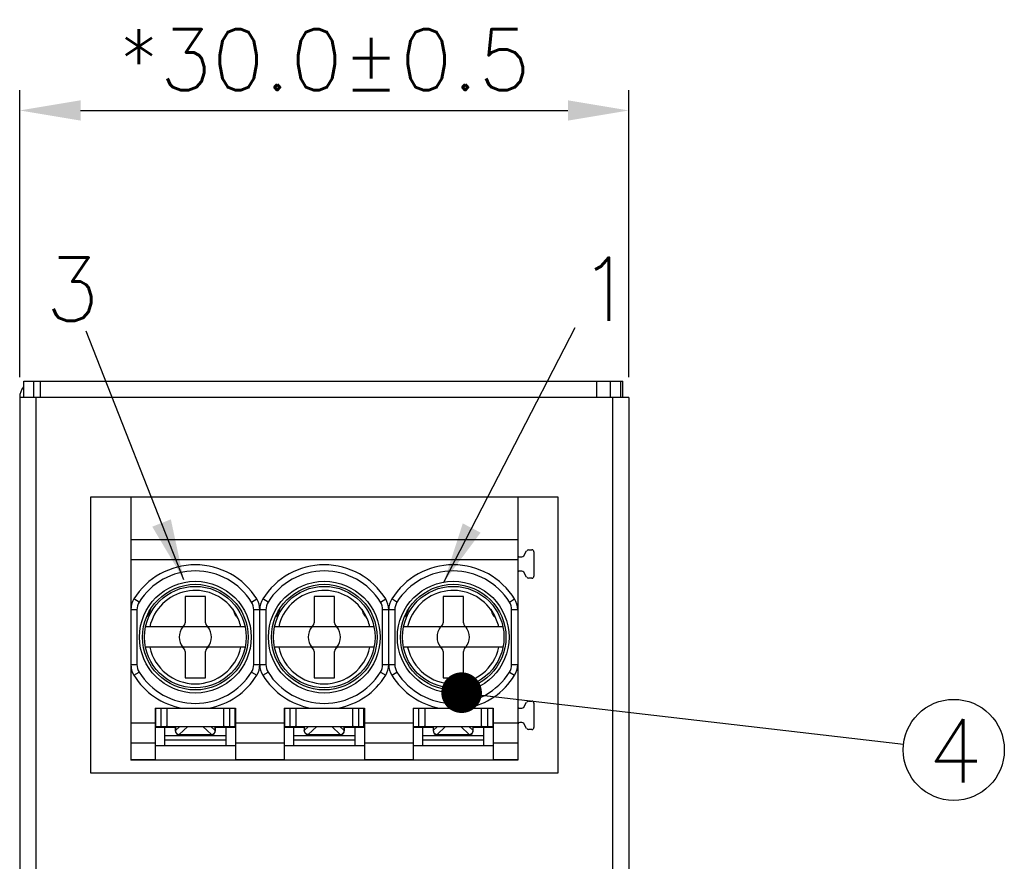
# Model space of a CAD drawing. Extents: x 210 to 1247, y 0 to 1256.
# Tile 5 of 24: x 429 to 477, y 344 to 385. Entities that reach past the tile are written whole.
import ezdxf

# ---------------------------------------------------------------- set-up
doc = ezdxf.new("R2010")
doc.units = 0
doc.header["$LTSCALE"] = 0.5
doc.layers.get('0').update_dxf_attribs({"linetype": 'CONTINUOUS'})
doc.layers.get('Defpoints').update_dxf_attribs({"linetype": 'CONTINUOUS'})
doc.layers.add('DIM', color=2, linetype='CONTINUOUS')
doc.styles.add('SIMPLEX', font='simplex.shx')
doc.dimstyles.new('STANDARD$0', dxfattribs={"dimtxt": 3, "dimasz": 3, "dimexe": 1, "dimexo": 1, "dimgap": 1, "dimtad": 1, "dimdec": 1, "dimzin": 0, "dimdsep": 46, "dimtxsty": 'STANDARD', "dimcen": -0.5, "dimclrd": 2, "dimclre": 2, "dimclrt": 2, "dimadec": 1, "dimazin": 0, "dimtfac": 1, "dimtdec": 1, "dimtmove": 0, "dimatfit": 3, "dimfxl": 1, "dimtolj": 1, "dimtzin": 0, "dimarcsym": 0})
doc.dimstyles.new('STANDARD$7', dxfattribs={"dimtxt": 3, "dimasz": 3, "dimexe": 1, "dimexo": 1, "dimgap": 1, "dimtad": 1, "dimdec": 1, "dimzin": 0, "dimdsep": 46, "dimtxsty": 'STANDARD', "dimcen": -0.5, "dimclrd": 2, "dimclre": 2, "dimclrt": 2, "dimadec": 1, "dimazin": 0, "dimtfac": 1, "dimtdec": 1, "dimtmove": 0, "dimatfit": 3, "dimfxl": 1, "dimtolj": 1, "dimtzin": 0, "dimarcsym": 0})

# ---------------------------------------------------------------- blocks, each defined once
blk = doc.blocks.new('*D2')
at = {"layer": 'Defpoints', "color": 0, "transparency": 16777216}
for p in [(458.542, 380.796), (428.542, 366.668), (458.542, 366.668)]:
    blk.add_point(p, dxfattribs=at)
at = {"layer": 'DIM', "linetype": 'ByBlock', "lineweight": -2, "transparency": 16777216}
for p, q in [((428.542, 367.668), (428.542, 381.796)), ((458.542, 367.668), (458.542, 381.796)), ((431.542, 380.796), (455.542, 380.796))]:
    blk.add_line(p, q, dxfattribs=at)
at = {"layer": 'DIM', "transparency": 16777216}
for points in [[(431.542, 381.296), (431.542, 380.296), (428.542, 380.796)], [(455.542, 381.296), (455.542, 380.296), (458.542, 380.796)]]:
    blk.add_solid(points, dxfattribs=at)
at = {"layer": 'DIM', "transparency": 16777216, "insert": (443.542, 383.296), "char_height": 3, "attachment_point": 5, "style": 'SIMPLEX'}
blk.add_mtext('\\A1;*30.0%%P0.5', dxfattribs=at)

msp = doc.modelspace()

# ---------------------------------------------------------------- linework, layer by layer
at = {"color": 7, "linetype": 'Continuous'}
for p, q in [((428.742, 367.468), (458.242, 367.468)), ((428.742, 366.668), (428.742, 367.468)), ((429.242, 366.668), (429.242, 367.468)), ((429.542, 367.468), (429.542, 366.668)), ((456.942, 367.468), (456.942, 366.668)), ((457.642, 366.668), (457.642, 367.468)), ((458.142, 366.668), (458.142, 367.468)), ((458.242, 366.668), (458.242, 367.468)), ((458.542, 366.668), (428.542, 366.668)), ((428.542, 366.668), (428.542, 244.668)), ((429.342, 366.668), (429.342, 244.668)), ((457.742, 366.668), (457.742, 244.668)), ((458.542, 366.668), (458.542, 244.668)), ((432.042, 361.768), (455.042, 361.768)), ((432.042, 348.168), (432.042, 361.768)), ((434.017, 361.768), (434.017, 348.818)), ((453.067, 361.768), (453.067, 348.818)), ((455.042, 361.768), (455.042, 348.168)), ((434.017, 359.668), (453.067, 359.668)), ((453.366, 358.868), (453.51, 359.118)), ((453.597, 359.168), (453.767, 359.168)), ((453.867, 359.068), (453.867, 357.868)), ((453.067, 358.668), (434.017, 358.668)), ((453.167, 358.818), (453.279, 358.818)), ((453.279, 358.118), (453.167, 358.118)), ((453.51, 357.818), (453.366, 358.068)), ((453.767, 357.768), (453.597, 357.768)), ((434.422, 356.589), (434.167, 356.747)), ((437.692, 356.868), (436.692, 356.868)), ((436.692, 356.868), (436.692, 355.578)), ((437.692, 355.578), (437.692, 356.868)), ((439.961, 356.589), (440.216, 356.747)), ((440.772, 356.589), (440.517, 356.747)), ((444.042, 356.868), (443.042, 356.868)), ((443.042, 356.868), (443.042, 355.578)), ((444.042, 355.578), (444.042, 356.868)), ((446.311, 356.589), (446.566, 356.747)), ((447.122, 356.589), (446.867, 356.747)), ((450.392, 356.868), (449.392, 356.868)), ((449.392, 356.868), (449.392, 355.578)), ((450.392, 355.578), (450.392, 356.868)), ((452.661, 356.589), (452.916, 356.747)), ((434.317, 356.22), (434.017, 356.22)), ((434.317, 356.22), (434.317, 353.517)), ((434.885, 355.977), (434.794, 355.873)), ((434.982, 356.238), (434.905, 356.011)), ((439.132, 356.011), (439.055, 356.238)), ((439.243, 355.873), (439.152, 355.977)), ((440.667, 356.22), (440.067, 356.22)), ((440.067, 353.517), (440.067, 356.22)), ((440.367, 353.517), (440.367, 356.22)), ((440.667, 356.22), (440.667, 353.517)), ((441.235, 355.977), (441.144, 355.873)), ((441.332, 356.238), (441.255, 356.011)), ((445.482, 356.011), (445.405, 356.238)), ((445.593, 355.873), (445.502, 355.977)), ((447.017, 356.22), (446.417, 356.22)), ((446.417, 353.517), (446.417, 356.22)), ((446.717, 353.517), (446.717, 356.22)), ((447.017, 356.22), (447.017, 353.517)), ((447.585, 355.977), (447.494, 355.873)), ((447.682, 356.238), (447.605, 356.011)), ((451.832, 356.011), (451.755, 356.238)), ((451.943, 355.873), (451.852, 355.977)), ((453.067, 356.22), (452.767, 356.22)), ((452.767, 353.517), (452.767, 356.22)), ((439.641, 355.368), (434.742, 355.368)), ((445.991, 355.368), (441.092, 355.368)), ((452.341, 355.368), (447.442, 355.368)), ((439.641, 354.368), (434.742, 354.368)), ((436.692, 354.158), (436.692, 352.868)), ((437.692, 352.868), (437.692, 354.158)), ((445.991, 354.368), (441.092, 354.368)), ((443.042, 354.158), (443.042, 352.868)), ((444.042, 352.868), (444.042, 354.158)), ((452.341, 354.368), (447.442, 354.368)), ((449.392, 354.158), (449.392, 352.868)), ((450.392, 352.868), (450.392, 354.158)), ((434.017, 353.517), (434.317, 353.517)), ((440.067, 353.517), (440.667, 353.517)), ((446.417, 353.517), (447.017, 353.517)), ((452.767, 353.517), (453.067, 353.517)), ((434.167, 352.989), (434.422, 353.148)), ((439.961, 353.148), (440.216, 352.989)), ((440.517, 352.989), (440.772, 353.148)), ((446.311, 353.148), (446.566, 352.989)), ((446.867, 352.989), (447.122, 353.148)), ((452.661, 353.148), (452.916, 352.989)), ((436.692, 352.868), (437.692, 352.868)), ((443.042, 352.868), (444.042, 352.868)), ((449.392, 352.868), (450.392, 352.868)), ((449.563, 352.289), (449.699, 352.316)), ((449.738, 352.316), (449.973, 352.27)), ((453.366, 351.418), (453.51, 351.668)), ((453.597, 351.718), (453.767, 351.718)), ((453.867, 351.618), (453.867, 350.418)), ((435.217, 351.368), (439.167, 351.368)), ((435.217, 351.368), (435.217, 348.818)), ((435.242, 350.468), (435.242, 351.368)), ((435.504, 350.468), (435.504, 351.368)), ((435.792, 351.368), (435.792, 350.495)), ((438.592, 350.495), (438.592, 351.368)), ((438.88, 351.368), (438.88, 350.468)), ((439.142, 351.368), (439.142, 350.468)), ((439.167, 351.368), (439.167, 348.818)), ((441.567, 351.368), (445.517, 351.368)), ((441.567, 351.368), (441.567, 348.818)), ((441.592, 350.468), (441.592, 351.368)), ((441.854, 351.368), (441.854, 350.468)), ((442.142, 351.368), (442.142, 350.495)), ((444.942, 350.495), (444.942, 351.368)), ((445.23, 351.368), (445.23, 350.468)), ((445.492, 350.468), (445.492, 351.368)), ((445.517, 351.368), (445.517, 348.818)), ((447.917, 351.368), (451.867, 351.368)), ((447.917, 351.368), (447.917, 348.818)), ((447.942, 350.468), (447.942, 351.368)), ((448.204, 350.468), (448.204, 351.368)), ((448.492, 351.368), (448.492, 350.495)), ((451.292, 350.495), (451.292, 351.368)), ((451.58, 351.368), (451.58, 350.468)), ((451.842, 351.368), (451.842, 350.468)), ((451.867, 351.368), (451.867, 348.818)), ((453.167, 351.368), (453.279, 351.368)), ((434.017, 350.648), (435.217, 350.648)), ((439.167, 350.648), (441.567, 350.648)), ((445.517, 350.648), (447.917, 350.648)), ((451.867, 350.648), (453.067, 350.648)), ((453.279, 350.668), (453.167, 350.668)), ((453.51, 350.368), (453.366, 350.618)), ((436.202, 350.418), (435.217, 350.418)), ((435.242, 350.468), (435.732, 350.468)), ((435.692, 349.518), (435.692, 350.418)), ((435.792, 350.468), (438.592, 350.468)), ((436.202, 350.468), (436.202, 350.266)), ((436.202, 350.266), (436.209, 350.266)), ((436.209, 350.468), (436.209, 350.266)), ((436.422, 350.468), (436.209, 350.266)), ((436.402, 350.072), (436.818, 350.468)), ((437.566, 350.468), (437.981, 350.072)), ((438.174, 350.266), (437.962, 350.468)), ((438.174, 350.266), (438.174, 350.468)), ((438.174, 350.266), (438.181, 350.266)), ((438.181, 350.266), (438.181, 350.468)), ((439.167, 350.418), (438.181, 350.418)), ((438.652, 350.468), (439.142, 350.468)), ((438.692, 350.418), (438.692, 349.518)), ((442.552, 350.418), (441.567, 350.418)), ((441.592, 350.468), (442.082, 350.468)), ((442.042, 349.518), (442.042, 350.418)), ((442.142, 350.468), (444.942, 350.468)), ((442.552, 350.468), (442.552, 350.266)), ((442.552, 350.266), (442.559, 350.266)), ((442.559, 350.468), (442.559, 350.266)), ((442.772, 350.468), (442.559, 350.266)), ((442.752, 350.072), (443.168, 350.468)), ((443.916, 350.468), (444.331, 350.072)), ((444.524, 350.266), (444.312, 350.468)), ((444.524, 350.266), (444.524, 350.468)), ((444.524, 350.266), (444.531, 350.266)), ((444.531, 350.266), (444.531, 350.468)), ((445.517, 350.418), (444.531, 350.418)), ((445.002, 350.468), (445.492, 350.468)), ((445.042, 350.418), (445.042, 349.518)), ((448.902, 350.418), (447.917, 350.418)), ((447.942, 350.468), (448.432, 350.468)), ((448.392, 349.518), (448.392, 350.418)), ((448.492, 350.468), (451.292, 350.468)), ((448.902, 350.468), (448.902, 350.266)), ((448.902, 350.266), (448.909, 350.266)), ((448.909, 350.468), (448.909, 350.266)), ((449.122, 350.468), (448.909, 350.266)), ((449.102, 350.072), (449.518, 350.468)), ((450.266, 350.468), (450.681, 350.072)), ((450.874, 350.266), (450.662, 350.468)), ((450.874, 350.266), (450.874, 350.468)), ((450.874, 350.266), (450.881, 350.266)), ((450.881, 350.266), (450.881, 350.468)), ((451.867, 350.418), (450.881, 350.418)), ((451.352, 350.468), (451.842, 350.468)), ((451.392, 350.418), (451.392, 349.518)), ((453.767, 350.318), (453.597, 350.318)), ((435.217, 349.652), (434.017, 349.652)), ((435.692, 350.018), (438.692, 350.018)), ((435.692, 349.813), (438.692, 349.813)), ((436.402, 350.072), (437.981, 350.072)), ((436.402, 350.072), (436.402, 350.066)), ((437.981, 350.066), (436.402, 350.066)), ((437.981, 350.066), (437.981, 350.072)), ((441.567, 349.652), (439.167, 349.652)), ((442.042, 350.018), (445.042, 350.018)), ((442.042, 349.813), (445.042, 349.813)), ((442.752, 350.072), (444.331, 350.072)), ((442.752, 350.072), (442.752, 350.066)), ((444.331, 350.066), (442.752, 350.066)), ((444.331, 350.066), (444.331, 350.072)), ((447.917, 349.652), (445.517, 349.652)), ((448.392, 350.018), (451.392, 350.018)), ((448.392, 349.813), (451.392, 349.813)), ((449.102, 350.072), (450.681, 350.072)), ((449.102, 350.072), (449.102, 350.066)), ((450.681, 350.066), (449.102, 350.066)), ((450.681, 350.066), (450.681, 350.072)), ((453.067, 349.652), (451.867, 349.652)), ((439.167, 349.518), (435.217, 349.518)), ((445.517, 349.518), (441.567, 349.518)), ((451.867, 349.518), (447.917, 349.518)), ((434.017, 348.838), (435.217, 348.838)), ((453.067, 348.818), (434.017, 348.818)), ((439.167, 348.838), (441.567, 348.838)), ((445.517, 348.838), (447.917, 348.838)), ((451.867, 348.838), (453.067, 348.838)), ((455.042, 348.168), (432.042, 348.168))]:
    msp.add_line(p, q, dxfattribs=at)
for centre, radius in [((437.192, 354.868), 2.75), ((437.192, 354.868), 2.6), ((443.542, 354.868), 2.75), ((443.542, 354.868), 2.6), ((449.892, 354.868), 2.75), ((449.892, 354.868), 2.6), ((437.192, 354.868), 2.5), ((443.542, 354.868), 2.5), ((449.892, 354.868), 2.5)]:
    msp.add_circle(centre, radius, dxfattribs=at)
for centre, radius, start, end in [((429.342, 366.668), 0.8, 139.2254, 180), ((453.167, 358.918), 0.1, 180, 270), ((453.279, 358.918), 0.1, 270, 330), ((453.597, 359.068), 0.1, 90, 150), ((453.767, 359.068), 0.1, 0, 90), ((437.192, 354.868), 3.561, 31.8535, 148.1465), ((443.542, 354.868), 3.561, 31.8535, 148.1465), ((449.892, 354.868), 3.561, 31.8535, 148.1465), ((437.192, 354.868), 3.261, 31.8534, 148.1466), ((443.542, 354.868), 3.261, 31.8534, 148.1466), ((449.892, 354.868), 3.261, 31.8534, 148.1466), ((453.167, 358.018), 0.1, 90, 180), ((453.279, 358.018), 0.1, 30, 90), ((453.597, 357.868), 0.1, 210, 270), ((453.767, 357.868), 0.1, 270, 0), ((437.192, 354.868), 2.3, 35.2801, 167.4441), ((443.542, 354.868), 2.3, 35.2801, 167.4441), ((449.892, 354.868), 2.3, 35.2801, 167.4441), ((435.017, 356.22), 1, 148.1465, 180), ((435.017, 356.22), 0.7, 148.1471, 179.9994), ((439.367, 356.22), 0.7, 0.0006, 31.8529), ((439.367, 356.22), 1, 360, 31.8535), ((441.367, 356.22), 1, 148.1465, 180), ((441.367, 356.22), 0.7, 148.1471, 179.9994), ((445.717, 356.22), 0.7, 0.0006, 31.8529), ((445.717, 356.22), 1, 360, 31.8535), ((447.717, 356.22), 1, 148.1465, 180), ((447.717, 356.22), 0.7, 148.1471, 179.9994), ((452.067, 356.22), 0.7, 0.0006, 31.8529), ((452.067, 356.22), 1, 360, 31.8535), ((434.81, 356.043), 0.1, 318.7221, 341.2779), ((436.845, 354.868), 2.6, 22.7303, 31.7866), ((439.227, 356.043), 0.1, 198.7221, 221.2779), ((437.192, 354.868), 2.3, 12.5559, 30.4585), ((441.16, 356.043), 0.1, 318.7221, 341.2779), ((443.195, 354.868), 2.6, 22.7303, 31.7866), ((445.577, 356.043), 0.1, 198.7221, 221.2779), ((443.542, 354.868), 2.3, 12.5559, 30.4585), ((447.51, 356.043), 0.1, 318.7221, 341.2779), ((449.545, 354.868), 2.6, 22.7303, 31.7866), ((451.927, 356.043), 0.1, 198.7221, 221.2779), ((449.892, 354.868), 2.3, 12.5559, 30.4585), ((436.482, 355.578), 0.21, 270, 0), ((437.902, 355.578), 0.21, 180, 270), ((442.832, 355.578), 0.21, 270, 0), ((444.252, 355.578), 0.21, 180, 270), ((449.182, 355.578), 0.21, 270, 0), ((450.602, 355.578), 0.21, 180, 270), ((437.192, 354.868), 0.795, 141.0287, 218.9713), ((437.192, 354.868), 0.795, 321.0287, 38.9713), ((443.542, 354.868), 0.795, 141.0287, 218.9713), ((443.542, 354.868), 0.795, 321.0287, 38.9713), ((449.892, 354.868), 0.795, 141.0287, 218.9713), ((449.892, 354.868), 0.795, 321.0287, 38.9713), ((437.192, 354.868), 2.3, 192.5559, 347.4441), ((436.482, 354.158), 0.21, 0, 90), ((437.902, 354.158), 0.21, 90, 180), ((443.542, 354.868), 2.3, 192.5559, 347.4441), ((442.832, 354.158), 0.21, 0, 90), ((444.252, 354.158), 0.21, 90, 180), ((449.892, 354.868), 2.3, 192.5559, 347.4441), ((449.182, 354.158), 0.21, 0, 90), ((450.602, 354.158), 0.21, 90, 180), ((435.017, 353.517), 1, 180, 211.8535), ((435.017, 353.517), 0.7, 180.0006, 211.8529), ((439.367, 353.517), 0.7, 328.1471, 359.9994), ((439.367, 353.517), 1, 328.1465, 0), ((441.367, 353.517), 1, 180, 211.8535), ((441.367, 353.517), 0.7, 180.0006, 211.8529), ((445.717, 353.517), 0.7, 328.1471, 359.9994), ((445.717, 353.517), 1, 328.1465, 0), ((447.717, 353.517), 1, 180, 211.8535), ((447.717, 353.517), 0.7, 180.0006, 211.8529), ((452.067, 353.517), 0.7, 328.1471, 359.9994), ((452.067, 353.517), 1, 328.1465, 0), ((437.192, 354.868), 3.261, 211.8534, 328.1466), ((443.542, 354.868), 3.261, 211.8534, 328.1466), ((449.892, 354.868), 3.261, 211.8534, 328.1466), ((437.192, 354.868), 3.561, 211.8535, 259.4114), ((437.192, 354.868), 3.561, 280.5886, 328.1465), ((443.542, 354.868), 3.561, 211.8535, 259.4114), ((443.542, 354.868), 3.561, 280.5886, 328.1465), ((449.892, 354.868), 3.561, 211.8535, 259.4114), ((449.892, 354.868), 3.561, 280.5886, 328.1465), ((449.719, 352.218), 0.1, 78.7221, 101.2779), ((453.597, 351.618), 0.1, 90, 150), ((453.767, 351.618), 0.1, 0, 90), ((453.167, 351.468), 0.1, 180, 270), ((453.279, 351.468), 0.1, 270, 330), ((453.167, 350.568), 0.1, 90, 157.3162), ((453.279, 350.568), 0.1, 30, 90), ((436.402, 350.266), 0.2, 180, 270), ((437.981, 350.266), 0.2, 270.0002, 0), ((442.752, 350.266), 0.2, 179.9551, 184.475), ((442.753, 350.266), 0.201, 184.54, 201.5492), ((442.752, 350.266), 0.2, 201.579, 241.7739), ((444.331, 350.266), 0.2, 294.1332, 341.6141), ((444.33, 350.266), 0.201, 341.6576, 359.9662), ((449.102, 350.266), 0.2, 180, 270), ((450.681, 350.266), 0.2, 270.0002, 0), ((453.597, 350.418), 0.1, 210, 270), ((453.767, 350.418), 0.1, 270, 0), ((444.331, 350.266), 0.2, 270.0047, 277.2934), ((444.331, 350.267), 0.201, 277.3424, 294.0884)]:
    msp.add_arc(centre, radius, start, end, dxfattribs=at)
for points, knots in [([(435.732, 350.468), (435.74, 350.468), (435.756, 350.469), (435.775, 350.473), (435.789, 350.481), (435.792, 350.491), (435.792, 350.495)], [0, 0, 0, 0, 0.363498, 0.633338, 0.827717, 1, 1, 1, 1]), ([(436.227, 350.195), (436.238, 350.172), (436.267, 350.13), (436.309, 350.101), (436.331, 350.09)], [0, 0, 0, 0, 0.500263, 1, 1, 1, 1]), ([(438.052, 350.09), (438.075, 350.101), (438.117, 350.13), (438.146, 350.172), (438.156, 350.195)], [0, 0, 0, 0, 0.499737, 1, 1, 1, 1]), ([(438.592, 350.495), (438.592, 350.491), (438.595, 350.481), (438.608, 350.473), (438.628, 350.469), (438.643, 350.468), (438.652, 350.468)], [0, 0, 0, 0, 0.172283, 0.366662, 0.636502, 1, 1, 1, 1]), ([(442.082, 350.468), (442.09, 350.468), (442.106, 350.469), (442.125, 350.473), (442.139, 350.481), (442.142, 350.491), (442.142, 350.495)], [0, 0, 0, 0, 0.363498, 0.633338, 0.827717, 1, 1, 1, 1]), ([(442.681, 350.09), (442.659, 350.101), (442.617, 350.13), (442.588, 350.172), (442.577, 350.194)], [0, 0, 0, 0, 0.499737, 1, 1, 1, 1]), ([(444.402, 350.09), (444.425, 350.101), (444.467, 350.13), (444.496, 350.172), (444.506, 350.194)], [0, 0, 0, 0, 0.499737, 1, 1, 1, 1]), ([(444.942, 350.495), (444.942, 350.491), (444.945, 350.481), (444.958, 350.473), (444.978, 350.469), (444.993, 350.468), (445.002, 350.468)], [0, 0, 0, 0, 0.172283, 0.366662, 0.636502, 1, 1, 1, 1]), ([(448.432, 350.468), (448.44, 350.468), (448.456, 350.469), (448.475, 350.473), (448.489, 350.481), (448.492, 350.491), (448.492, 350.495)], [0, 0, 0, 0, 0.363498, 0.633338, 0.827717, 1, 1, 1, 1]), ([(448.927, 350.195), (448.938, 350.172), (448.967, 350.13), (449.009, 350.101), (449.031, 350.09)], [0, 0, 0, 0, 0.500263, 1, 1, 1, 1]), ([(450.752, 350.09), (450.775, 350.101), (450.817, 350.13), (450.846, 350.172), (450.856, 350.195)], [0, 0, 0, 0, 0.499737, 1, 1, 1, 1]), ([(451.292, 350.495), (451.292, 350.491), (451.295, 350.481), (451.308, 350.473), (451.328, 350.469), (451.343, 350.468), (451.352, 350.468)], [0, 0, 0, 0, 0.172283, 0.366662, 0.636502, 1, 1, 1, 1])]:
    msp.add_open_spline(points, degree=3, knots=knots, dxfattribs=at)
for points in [[(436.209, 350.266), (436.211, 350.241), (436.217, 350.217), (436.227, 350.195)], [(438.156, 350.195), (438.166, 350.217), (438.173, 350.241), (438.174, 350.266)], [(442.577, 350.194), (442.567, 350.217), (442.561, 350.241), (442.559, 350.266)], [(444.506, 350.194), (444.516, 350.217), (444.523, 350.241), (444.524, 350.266)], [(448.909, 350.266), (448.911, 350.241), (448.917, 350.217), (448.927, 350.195)], [(450.856, 350.195), (450.866, 350.217), (450.873, 350.241), (450.874, 350.266)], [(436.331, 350.09), (436.354, 350.08), (436.378, 350.074), (436.402, 350.072)], [(437.981, 350.072), (438.006, 350.074), (438.03, 350.08), (438.052, 350.09)], [(442.658, 350.09), (442.686, 350.074), (442.72, 350.066), (442.752, 350.066)], [(442.752, 350.072), (442.728, 350.074), (442.703, 350.08), (442.681, 350.09)], [(444.331, 350.072), (444.356, 350.074), (444.38, 350.08), (444.402, 350.09)], [(449.031, 350.09), (449.054, 350.08), (449.078, 350.074), (449.102, 350.072)], [(450.681, 350.072), (450.706, 350.074), (450.73, 350.08), (450.752, 350.09)]]:
    msp.add_open_spline(points, degree=3, dxfattribs=at)
at = {"layer": 'DIM'}
msp.add_circle((474.546, 349.318), 2.488, dxfattribs=at)

# ---------------------------------------------------------------- texts
at = {"layer": 'DIM', "linetype": 'Continuous', "style": 'SIMPLEX'}
for s, p in [('3', (429.799, 370.445)), ('1', (456.091, 370.445)), ('4', (473.274, 347.72))]:
    msp.add_text(s, height=3.11, dxfattribs=at).set_placement(p)

# ---------------------------------------------------------------- dimensions: what is measured, and where the dimension line sits
at = {"layer": 'DIM', "color": 0}
dim = msp.add_linear_dim(base=(458.542, 380.796), p1=(428.542, 366.668), p2=(458.542, 366.668), text='*<>%%P0.5', dimstyle='STANDARD$0', override={"dimtxsty": 'SIMPLEX', "dimcen": -2, "dimclrd": 256, "dimclre": 256, "dimclrt": 256, "dimfxl": 1.25, "dimarcsym": 1}, dxfattribs=at)
dim.commit()
dim.dimension.update_dxf_attribs({"geometry": '*D2', "text_midpoint": (443.542, 380.796), "dimtype": 160})

# ---------------------------------------------------------------- leaders
for points, override in [([(449.428, 357.574), (455.892, 370.108)], {"dimgap": 1, "dimtad": 0, "dimtxsty": 'SIMPLEX', "dimcen": -2, "dimclrd": 256, "dimclre": 256, "dimclrt": 256, "dimfxl": 1.25, "dimarcsym": 1}), ([(436.625, 357.694), (431.818, 369.932)], {"dimgap": 1, "dimtad": 0, "dimtxsty": 'SIMPLEX', "dimcen": -2, "dimclrd": 256, "dimclre": 256, "dimclrt": 256, "dimfxl": 1.25, "dimarcsym": 1}), ([(450.306, 352.134), (472.074, 349.605)], {"dimasz": 2, "dimtad": 0, "dimtxsty": 'SIMPLEX', "dimcen": -2, "dimclrd": 256, "dimclre": 256, "dimclrt": 256, "dimldrblk": 'Dot'})]:
    msp.add_leader(points, dimstyle='STANDARD$7', override=override, dxfattribs=at)

doc.saveas('drawing.dxf')
